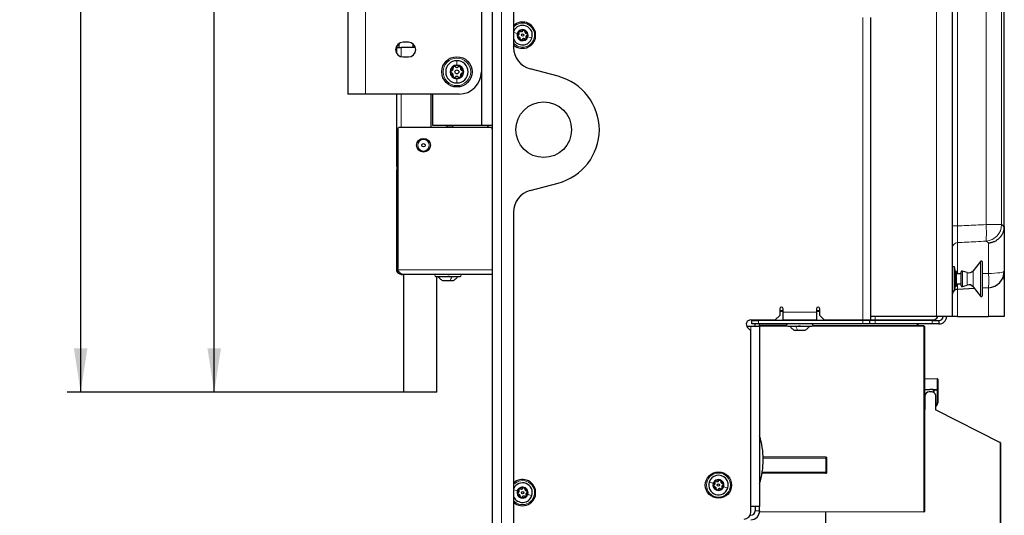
# Paper-space layout 'Blatt3' of a CAD drawing. Header units: millimetres. Extents: x 5 to 418, y 2 to 292.
# Tile 82 of 95: x 181 to 255, y 112 to 150. Entities that reach past the tile are written whole.
import ezdxf

# ---------------------------------------------------------------- set-up
doc = ezdxf.new("R2010")
doc.units = ezdxf.units.MM
doc.layers.add('SLD-0', color=7, linetype='Continuous')
doc.styles.add('SLDTEXTSTYLE0', font='TXT', dxfattribs={"width": 0.605})
doc.dimstyles.new('SLDDIMSTYLE0', dxfattribs={"dimtxt": 3.5, "dimasz": 3.302, "dimexe": 0, "dimexo": 0.0625, "dimgap": 0.875, "dimtad": 1, "dimlfac": 6, "dimrnd": 1e-09, "dimzin": 12, "dimdsep": 46, "dimtxsty": 'SLDTEXTSTYLE0', "dimsah": 1, "dimcen": 0.09, "dimadec": 0, "dimazin": 3, "dimtfac": 1, "dimtofl": 0, "dimtmove": 0, "dimatfit": 3, "dimfxl": 1, "dimfrac": 2, "dimtolj": 1, "dimtzin": 12, "dimarcsym": 0})

# ---------------------------------------------------------------- blocks, each defined once
blk = doc.blocks.new('_D_18')
at = {"layer": 'SLD-0', "color": 7}
for p, q in [((204.154, 241.341), (194.654, 241.341)), ((195.654, 121.675), (195.654, 241.341)), ((211.988, 241.341), (207.154, 241.341)), ((210.071, 121.675), (194.654, 121.675))]:
    blk.add_line(p, q, dxfattribs=at)
for points in [[(195.654, 241.341), (195.146, 238.039), (196.162, 238.039)], [(195.654, 121.675), (196.162, 124.977), (195.146, 124.977)]]:
    blk.add_solid(points, dxfattribs=at)
at = {"layer": 'SLD-0', "color": 7, "insert": (191.143, 177.498), "char_height": 3.5, "attachment_point": 1, "rotation": 90, "style": 'SLDTEXTSTYLE0'}
blk.add_mtext('718', dxfattribs=at)
blk = doc.blocks.new('_D_22')
at = {"layer": 'SLD-0', "color": 7}
for p, q in [((204.154, 251.341), (184.654, 251.341)), ((185.654, 251.341), (185.654, 121.675)), ((216.488, 251.341), (207.154, 251.341)), ((210.071, 121.675), (184.654, 121.675))]:
    blk.add_line(p, q, dxfattribs=at)
for points in [[(185.654, 251.341), (185.146, 248.039), (186.162, 248.039)], [(185.654, 121.675), (186.162, 124.977), (185.146, 124.977)]]:
    blk.add_solid(points, dxfattribs=at)
at = {"layer": 'SLD-0', "color": 7, "insert": (181.143, 182.498), "char_height": 3.5, "attachment_point": 1, "rotation": 90, "style": 'SLDTEXTSTYLE0'}
blk.add_mtext('778', dxfattribs=at)

psp = doc.layouts.new('Blatt3')

# ---------------------------------------------------------------- linework, layer by layer
at = {"color": 7, "linetype": 'Continuous', "lineweight": 25}
for p, q in [((216.4876, 92.1746), (216.4876, 251.3413)), ((215.6543, 241.3413), (215.6543, 141.6746)), ((218.071, 217.6708), (218.071, 147.5117)), ((250.9043, 213.3354), (250.9043, 127.3413)), ((254.8043, 134.0833), (254.8043, 211.4279)), ((205.6543, 164.0079), (205.6543, 144.0079)), ((244.8043, 127.0913), (244.8043, 149.7579)), ((209.321, 147.6323), (209.321, 147.5079)), ((209.321, 147.5079), (209.6543, 147.5079)), ((209.321, 147.0502), (209.321, 147.5079)), ((209.4876, 147.7579), (209.4286, 147.7579)), ((209.4876, 147.8023), (209.4876, 147.7579)), ((209.4876, 147.5079), (209.4876, 147.7579)), ((210.7118, 147.5079), (209.6543, 147.5079)), ((210.1876, 147.8913), (209.7876, 147.8913)), ((210.521, 147.7788), (210.521, 147.5079)), ((209.7876, 146.7913), (210.1876, 146.7913)), ((221.3994, 145.341), (219.3063, 145.9018)), ((206.9876, 144.0079), (205.6543, 144.0079)), ((213.9876, 144.0079), (206.9876, 144.0079)), ((209.321, 138.5913), (209.321, 144.0079)), ((211.9043, 141.5079), (211.9043, 144.0079)), ((211.9876, 144.0079), (211.9876, 141.6746)), ((211.9876, 141.6746), (215.6543, 141.6746)), ((212.9876, 141.6413), (212.9876, 141.6746)), ((213.321, 141.6413), (212.9876, 141.6413)), ((213.056, 141.6396), (213.056, 141.6413)), ((213.0603, 141.6396), (213.0603, 141.6413)), ((213.0603, 141.6396), (213.1166, 141.6396)), ((213.1458, 141.6396), (213.1458, 141.6413)), ((213.3123, 141.6396), (213.3123, 141.6413)), ((213.5051, 141.6413), (213.321, 141.6413)), ((213.5173, 141.6746), (213.4566, 141.5079)), ((213.4876, 141.6396), (213.4876, 141.6413)), ((215.6543, 141.6746), (216.4876, 141.6746)), ((216.1171, 141.5079), (216.1777, 141.6746)), ((209.3876, 141.3413), (209.3876, 130.9413)), ((216.321, 141.5079), (209.5543, 141.5079)), ((209.3876, 138.5913), (209.321, 138.5913)), ((209.321, 138.5913), (209.321, 138.3413)), ((209.321, 138.3413), (209.3876, 138.3413)), ((209.321, 138.1746), (209.321, 138.3413)), ((209.321, 130.8413), (209.321, 138.1746)), ((219.3063, 136.7807), (221.3994, 137.3416)), ((218.071, 135.1708), (218.071, 93.0079)), ((254.8026, 134.0191), (254.8043, 134.0833)), ((254.8043, 134.0833), (254.8043, 130.7537)), ((253.0174, 131.4759), (252.4743, 130.7808)), ((253.1664, 128.9246), (253.1664, 131.4246)), ((209.3654, 130.675), (209.5099, 130.7581)), ((209.4002, 130.8413), (209.4082, 130.803)), ((209.6543, 130.5079), (209.7376, 130.5079)), ((216.4876, 130.5079), (209.7376, 130.5079)), ((209.821, 130.5079), (209.821, 121.6746)), ((251.071, 131.0663), (250.9043, 131.0663)), ((251.1543, 130.7163), (251.071, 131.0663)), ((251.071, 129.2829), (251.071, 131.0663)), ((251.2376, 130.7163), (251.1543, 130.7163)), ((251.1543, 129.6329), (251.1543, 130.7163)), ((251.2376, 129.6329), (251.2376, 130.7163)), ((251.571, 130.5496), (251.2376, 130.5496)), ((251.571, 129.6746), (251.571, 130.6746)), ((252.0138, 130.6422), (251.6807, 130.7536)), ((254.8043, 130.7537), (254.8043, 130.1746)), ((212.2543, 130.3413), (214.0543, 130.3413)), ((212.321, 121.6746), (212.321, 130.3413)), ((212.7418, 130.0496), (213.3123, 130.0496)), ((213.3123, 130.0496), (213.5668, 130.0496)), ((251.2376, 129.7996), (251.571, 129.7996)), ((254.8043, 130.1746), (254.8043, 127.3413)), ((250.9043, 129.2829), (251.071, 129.2829)), ((251.071, 129.2829), (251.1543, 129.6329)), ((251.1543, 129.6329), (251.2376, 129.6329)), ((252.5666, 129.4502), (251.2992, 129.3838)), ((251.6807, 129.5956), (252.0138, 129.707)), ((252.4743, 129.5684), (253.0174, 128.8733)), ((253.6197, 129.5054), (253.1664, 129.4817)), ((237.9876, 127.9246), (237.9876, 127.4246)), ((238.2376, 127.757), (237.9876, 127.7566)), ((238.2376, 127.6746), (238.2376, 127.9246)), ((238.2376, 127.0913), (238.2376, 127.6746)), ((240.7376, 127.9246), (240.7376, 127.6746)), ((240.9876, 127.7618), (240.7376, 127.7614)), ((240.7376, 127.6746), (240.7376, 127.0913)), ((240.9876, 127.4246), (240.9876, 127.9246)), ((235.821, 127.0913), (237.6543, 127.0913)), ((235.9043, 126.7913), (235.9043, 127.0413)), ((235.9043, 127.0413), (236.4043, 127.0413)), ((236.4043, 126.7913), (235.9043, 126.7913)), ((236.1543, 127.0413), (236.1543, 127.0913)), ((236.1543, 126.6246), (236.1543, 126.7913)), ((244.221, 127.0413), (236.4043, 127.0413)), ((244.221, 126.7913), (236.4043, 126.7913)), ((236.4876, 127.0413), (236.4876, 127.0913)), ((236.4876, 126.6953), (236.4876, 126.7913)), ((237.6543, 127.0913), (237.9876, 127.4246)), ((238.2376, 127.0913), (240.7376, 127.0913)), ((239.071, 127.0913), (239.071, 127.0413)), ((239.9043, 127.0413), (239.9043, 127.0913)), ((240.9876, 127.4246), (241.321, 127.0913)), ((241.321, 127.0913), (244.221, 127.0913)), ((244.221, 127.0913), (244.8043, 127.0913)), ((244.721, 127.0413), (244.221, 127.0413)), ((244.721, 126.7913), (244.221, 126.7913)), ((244.721, 127.0413), (244.721, 126.7913)), ((245.1377, 127.0413), (244.721, 127.0413)), ((245.1377, 126.7913), (244.721, 126.7913)), ((249.7197, 127.3413), (244.8043, 127.3413)), ((244.8043, 127.0913), (245.1377, 127.0913)), ((245.1377, 127.0913), (249.4043, 127.0913)), ((249.4043, 127.0413), (245.1377, 127.0413)), ((249.4043, 126.7913), (245.1377, 126.7913)), ((248.321, 127.0913), (248.321, 127.0413)), ((248.321, 126.7913), (248.321, 126.6746)), ((249.4043, 127.0413), (249.9043, 127.0413)), ((249.9043, 126.7913), (249.4043, 126.7913)), ((250.9043, 127.3413), (249.7197, 127.3413)), ((249.9043, 127.0413), (249.9043, 126.7913)), ((251.2992, 127.3413), (250.9043, 127.3413)), ((251.2992, 127.3413), (253.6197, 127.3413)), ((254.8043, 127.3413), (253.6197, 127.3413)), ((235.5155, 126.6246), (235.821, 126.6246)), ((235.5853, 126.5222), (235.821, 126.2865)), ((235.821, 126.6246), (236.4876, 126.6246)), ((235.821, 112.6746), (235.821, 126.2865)), ((236.4876, 126.6619), (236.4876, 126.6953)), ((236.4876, 126.6619), (238.5206, 126.6584)), ((236.4876, 126.6286), (236.4876, 126.6619)), ((236.4876, 126.6286), (236.4876, 126.6246)), ((236.4876, 126.6246), (236.4876, 113.1246)), ((238.5876, 126.6246), (240.3876, 126.6246)), ((239.0751, 126.3329), (239.3296, 126.3329)), ((239.3296, 126.3329), (239.9001, 126.3329)), ((240.452, 126.655), (248.7877, 126.6405)), ((248.7894, 126.643), (248.3217, 126.6675)), ((248.821, 126.6071), (248.821, 126.6097)), ((248.821, 126.6071), (248.821, 112.7412)), ((248.8537, 122.708), (249.7882, 122.6917)), ((249.821, 122.6584), (249.821, 121.8373)), ((212.321, 121.6746), (209.821, 121.6746)), ((248.8537, 121.8927), (248.821, 121.8936)), ((248.8537, 121.8927), (249.241, 121.8826)), ((249.3158, 121.6977), (249.1876, 121.7)), ((249.241, 121.8826), (249.241, 121.8801)), ((249.4885, 121.8758), (249.241, 121.8801)), ((249.4885, 121.8758), (249.521, 121.8752)), ((249.521, 121.8752), (249.7882, 121.8706)), ((249.521, 121.8419), (249.521, 121.8752)), ((249.521, 121.8419), (249.521, 121.6553)), ((249.821, 121.8373), (249.821, 120.8869)), ((248.821, 121.0236), (248.8537, 121.0244)), ((248.8543, 121.0245), (248.8537, 121.0244)), ((248.8543, 121.3666), (248.8543, 120.3936)), ((249.6876, 120.3295), (249.6876, 121.3666)), ((248.821, 120.3602), (248.8215, 120.3602)), ((248.8543, 120.5425), (248.8537, 120.5425)), ((249.6876, 120.3666), (254.5028, 117.9132)), ((254.521, 117.8835), (254.521, 95.9716)), ((236.7529, 116.7555), (241.4543, 116.7507)), ((241.4876, 115.6873), (241.4876, 116.7286)), ((241.4543, 115.6652), (236.6783, 115.6603)), ((236.4876, 113.1246), (235.821, 113.1246)), ((236.1543, 113.1246), (236.1543, 112.7913)), ((236.4876, 112.7913), (236.4876, 113.1246)), ((236.4876, 112.7913), (236.4876, 112.7198)), ((236.4876, 112.6864), (236.4876, 112.7198)), ((248.7877, 112.7079), (236.4876, 112.6864)), ((241.4376, 96.2327), (241.4376, 112.6951))]:
    psp.add_line(p, q, dxfattribs=at)
at = {"color": 7, "linetype": 'Continuous', "lineweight": 18}
for p, q in [((217.1543, 92.1746), (217.1543, 251.3413)), ((249.7197, 127.3413), (249.7197, 213.3354)), ((251.2992, 211.5505), (251.2992, 134.1301)), ((253.4373, 134.2373), (253.4373, 211.4384)), ((254.6017, 211.4384), (254.6017, 134.2373)), ((206.9876, 164.0079), (206.9876, 144.0079)), ((244.221, 127.0913), (244.221, 149.7579)), ((209.6543, 146.8077), (209.6543, 147.5079)), ((209.6543, 141.5079), (209.6543, 144.0079)), ((213.321, 141.6413), (213.321, 141.6746)), ((209.3876, 138.1746), (209.321, 138.1746)), ((253.4373, 134.2373), (254.6017, 134.2373)), ((251.2992, 134.1301), (250.9043, 134.1301)), ((251.2992, 132.8825), (251.2992, 130.5496)), ((253.6197, 132.8642), (253.4373, 132.9911)), ((253.6197, 130.5765), (253.6197, 132.8642)), ((253.0174, 128.8733), (253.0174, 131.4759)), ((209.321, 130.8413), (209.4002, 130.8413)), ((216.4876, 130.8413), (209.4002, 130.8413)), ((209.5765, 130.5172), (209.5944, 130.5917)), ((251.6807, 129.5956), (251.6807, 130.7536)), ((252.0138, 129.707), (252.0138, 130.6422)), ((252.4743, 129.5684), (252.4743, 130.7808)), ((253.1664, 130.559), (253.6197, 130.5765)), ((254.6621, 130.1746), (254.8043, 130.1746)), ((251.2992, 129.3838), (251.2992, 127.3413)), ((253.6197, 127.3413), (253.6197, 129.5054)), ((237.9876, 127.7899), (238.2376, 127.7903)), ((238.2376, 127.7237), (237.9876, 127.7232)), ((238.2376, 127.6746), (240.7376, 127.6746)), ((240.7376, 127.7947), (240.9876, 127.7951)), ((240.9876, 127.7285), (240.7376, 127.728)), ((236.4043, 127.0413), (236.4043, 126.7913)), ((244.221, 127.0413), (244.221, 126.7913)), ((245.1377, 127.0913), (245.1377, 127.3413)), ((245.1377, 127.0413), (245.1377, 126.7913)), ((248.2877, 127.0413), (248.2877, 127.0913)), ((248.2877, 126.6747), (248.2877, 126.7913)), ((249.4043, 126.7913), (249.4043, 127.0413)), ((235.821, 126.2865), (235.821, 126.6246)), ((236.4876, 126.6953), (238.5059, 126.6917)), ((238.5802, 126.6249), (236.4876, 126.6286)), ((248.7877, 126.6071), (240.2188, 126.6221)), ((240.4686, 126.6883), (248.2877, 126.6747)), ((248.2877, 126.6747), (248.321, 126.6746)), ((248.7877, 112.7412), (248.7877, 126.6071)), ((248.7877, 126.6071), (248.821, 126.6071)), ((248.821, 122.6747), (248.8537, 122.6747)), ((248.8537, 122.6747), (248.8537, 121.8927)), ((249.7882, 122.6584), (248.8537, 122.6747)), ((249.7882, 121.8706), (249.7882, 122.6584)), ((249.821, 122.6584), (249.7882, 122.6584)), ((249.4885, 121.6718), (249.4885, 121.8758)), ((249.7882, 121.8373), (249.521, 121.8419)), ((249.7882, 120.8869), (249.7882, 121.8373)), ((249.821, 121.8373), (249.7882, 121.8373)), ((248.821, 121.0569), (248.8543, 121.0578)), ((248.8537, 121.0244), (248.8537, 120.5758)), ((248.8537, 120.5758), (248.821, 120.5758)), ((248.8537, 120.5758), (248.8543, 120.5758)), ((254.4882, 117.8835), (249.6876, 120.3295)), ((249.821, 120.8869), (249.7882, 120.8869)), ((254.4882, 95.9722), (254.4882, 117.8835)), ((254.4882, 117.8835), (254.521, 117.8835)), ((236.7506, 116.8388), (241.4542, 116.8341)), ((241.4544, 116.7403), (236.7529, 116.7545)), ((241.4544, 116.7403), (241.4786, 116.7403)), ((241.4544, 115.6756), (241.4544, 116.7403)), ((241.4876, 116.7286), (241.521, 116.7286)), ((241.521, 116.7286), (241.521, 115.6873)), ((241.4542, 115.5818), (236.6644, 115.577)), ((236.6784, 115.6612), (241.4544, 115.6756)), ((241.4544, 115.6756), (241.4786, 115.6756)), ((241.4876, 115.6873), (241.521, 115.6873)), ((236.1543, 112.7913), (236.4876, 112.7913)), ((236.4876, 112.7198), (248.7877, 112.7412)), ((248.7877, 112.7412), (248.821, 112.7412))]:
    psp.add_line(p, q, dxfattribs=at)
at = {"color": 7, "linetype": 'Continuous', "lineweight": 25, "flags": 128}
for points in [[(209.3875, 130.6415), (209.3771, 130.6561), (209.3495, 130.7063)], [(209.6543, 130.5079), (209.5893, 130.5143), (209.5507, 130.5245)]]:
    psp.add_lwpolyline(points, dxfattribs=at)
at = {"color": 7, "linetype": 'Continuous', "lineweight": 18, "flags": 128}
psp.add_lwpolyline([(253.6197, 130.5765), (253.8541, 130.5814), (254.0776, 130.5926), (254.2824, 130.6095), (254.461, 130.6316), (254.6071, 130.658), (254.7153, 130.6879), (254.7819, 130.7202), (254.8043, 130.7537)], dxfattribs=at)
at = {"color": 7, "linetype": 'Continuous', "lineweight": 25}
for centre, radius in [((218.7376, 148.4246), 0.0863), ((213.821, 145.6746), 1.1333), ((213.821, 145.6746), 0.1491), ((220.321, 141.3413), 2.0833), ((211.321, 140.1746), 0.5167), ((211.321, 140.1746), 0.125), ((233.4043, 114.7246), 0.9833), ((233.4043, 114.7246), 0.0863), ((218.7376, 114.1579), 0.0863)]:
    psp.add_circle(centre, radius, dxfattribs=at)
at = {"color": 7, "linetype": 'Continuous', "lineweight": 18}
for centre, radius in [((213.821, 145.6746), 1.0333), ((211.321, 140.1746), 0.4333), ((233.4043, 114.7246), 0.9)]:
    psp.add_circle(centre, radius, dxfattribs=at)
at = {"color": 7, "linetype": 'Continuous', "lineweight": 25}
for centre, radius, start, end in [((218.7376, 148.4246), 0.9833, 72.098601, 132.684911), ((218.7376, 148.4246), 0.9833, 227.315089, 72.098601), ((218.7376, 148.4246), 0.7333, 342.098601, 155.380023), ((218.7376, 148.4246), 0.7333, 204.619977, 342.098601), ((218.7376, 148.4246), 0.4125, 162.098601, 342.098601), ((218.7376, 148.4246), 0.4125, 342.098601, 162.098601), ((218.7376, 148.4246), 0.375, 132.098601, 192.098601), ((218.7376, 148.4246), 0.375, 192.098601, 252.098601), ((218.7376, 148.4246), 0.375, 72.098601, 132.098601), ((218.7376, 148.4246), 0.375, 12.098601, 72.098601), ((218.7376, 148.4246), 0.375, 312.098601, 12.098601), ((209.7876, 147.3413), 0.55, 90, 270), ((210.1876, 147.3413), 0.55, 270, 90), ((219.7376, 147.5117), 1.6667, 180, 255), ((218.7376, 148.4246), 0.375, 252.098601, 312.098601), ((213.821, 145.6746), 0.8333, 90, 270), ((213.821, 145.6746), 0.5133, 90, 270), ((213.821, 145.6746), 0.4667, 120, 180), ((213.821, 145.6746), 0.4667, 60, 120), ((213.821, 145.6746), 0.8333, 270, 90), ((213.821, 145.6746), 0.5133, 270, 90), ((213.821, 145.6746), 0.4667, 0, 60), ((213.821, 145.6746), 0.4667, 180, 240), ((213.821, 145.6746), 0.4667, 240, 300), ((213.9876, 145.6746), 1.6667, 270, 0), ((213.821, 145.6746), 0.4667, 300, 0), ((220.321, 141.3163), 4.1667, 0.343441, 75), ((209.5543, 141.3413), 0.1667, 90, 180), ((216.321, 141.3413), 0.1667, 0, 90), ((220.321, 141.3663), 4.1667, 285, 359.656559), ((219.7376, 135.1708), 1.6667, 105, 180), ((253.083, 131.4246), 0.0833, 0, 142), ((212.2543, 130.4246), 0.0833, 90, 270), ((214.0543, 130.4246), 0.0833, 270, 90), ((251.6543, 130.6746), 0.0833, 71.5, 180), ((252.146, 131.0373), 0.4167, 251.5, 322), ((253.5543, 130.7537), 1.25, 273, 0), ((251.321, 128.9677), 0.4167, 130.838415, 180), ((251.321, 128.9677), 0.4167, 93, 125.976389), ((251.6543, 129.6746), 0.0833, 180, 288.5), ((252.146, 129.3119), 0.4167, 38, 108.5), ((253.083, 128.9246), 0.0833, 218, 0), ((238.1126, 127.9246), 0.125, 0, 180), ((240.8626, 127.9246), 0.125, 0, 180), ((235.821, 126.7579), 0.3333, 90, 225), ((238.5876, 126.7079), 0.0833, 90, 270), ((240.3876, 126.7079), 0.0833, 270, 90), ((249.4043, 127.5913), 0.5, 270, 330), ((249.9043, 127.3746), 0.5833, 270, 356.724171), ((249.9043, 127.3746), 0.3333, 270, 354.26083), ((248.3543, 126.6992), 0.0333, 180, 267), ((248.3543, 126.6746), 0.0333, 180, 269.9), ((248.7876, 126.6071), 0.0333, 0, 89.9), ((248.7876, 126.6097), 0.0333, 0, 87), ((248.8543, 122.7413), 0.0333, 180, 269), ((249.7876, 122.6584), 0.0333, 0, 89), ((249.1876, 121.3666), 0.3333, 90, 180), ((249.1876, 121.3666), 0.3333, 88, 90), ((249.3543, 121.3666), 0.3333, 0, 96.640635), ((249.7876, 121.8373), 0.0333, 0, 89), ((248.821, 120.3936), 0.0333, 271, 0), ((248.8543, 120.5092), 0.0333, 91.037953, 104.422821), ((249.4882, 120.8869), 0.3, 311.661424, 0), ((249.4876, 120.8869), 0.3333, 306.869898, 0), ((230.6021, 116.6246), 6.1522, 0, 16.931195), ((254.4876, 117.8835), 0.0333, 0, 63), ((230.6021, 116.6246), 6.1522, 343.068805, 0), ((241.4543, 116.7174), 0.0333, 0, 89.923081), ((218.7376, 114.1579), 0.9833, 72.098601, 132.684911), ((218.7376, 114.1579), 0.9833, 227.315089, 72.098601), ((233.4043, 114.7246), 0.7333, 342.098601, 162.098601), ((233.4043, 114.7246), 0.4125, 342.098601, 162.098601), ((233.4043, 114.7246), 0.375, 132.098601, 192.098601), ((233.4043, 114.7246), 0.375, 72.098601, 132.098601), ((233.4043, 114.7246), 0.375, 12.098601, 72.098601), ((241.4543, 115.6985), 0.0333, 270.041471, 0), ((218.7376, 114.1579), 0.7333, 342.098601, 155.380023), ((218.7376, 114.1579), 0.4125, 162.098601, 342.098601), ((218.7376, 114.1579), 0.4125, 342.098601, 162.098601), ((218.7376, 114.1579), 0.375, 132.098601, 192.098601), ((218.7376, 114.1579), 0.375, 72.098601, 132.098601), ((218.7376, 114.1579), 0.375, 12.098601, 72.098601), ((233.4043, 114.7246), 0.7333, 162.098601, 342.098601), ((233.4043, 114.7246), 0.4125, 162.098601, 342.098601), ((233.4043, 114.7246), 0.375, 192.098601, 252.098601), ((233.4043, 114.7246), 0.375, 252.098601, 312.098601), ((233.4043, 114.7246), 0.375, 312.098601, 12.098601), ((218.7376, 114.1579), 0.7333, 204.619977, 342.098601), ((218.7376, 114.1579), 0.375, 192.098601, 252.098601), ((218.7376, 114.1579), 0.375, 252.098601, 312.098601), ((218.7376, 114.1579), 0.375, 312.098601, 12.098601), ((235.821, 112.7913), 0.3333, 270, 360), ((235.821, 112.7913), 0.6667, 270, 0), ((235.321, 112.6746), 0.5, 270, 0), ((248.7876, 112.7412), 0.0333, 270.1, 0)]:
    psp.add_arc(centre, radius, start, end, dxfattribs=at)
at = {"color": 7, "linetype": 'Continuous', "lineweight": 18}
for centre, radius, start, end in [((218.7376, 148.4246), 0.9, 342.098601, 137.794554), ((218.7376, 148.4246), 0.9, 222.205446, 342.098601), ((246.6285, 133.6142), 6.8372, 354.77123, 5.22877), ((253.3483, 134.2414), 1.2534, 274.070389, 359.812576), ((251.3209, 132.4665), 0.4166, 92.984951, 179.98688), ((248.0194, 130.041), 5.6259, 354.537696, 5.462304), ((253.0624, 126.658), 4.7747, 179.800002, 180.199998), ((244.013, 126.6238), 4.7747, 359.800002, 0.199998), ((249.3106, 122.675), 0.4779, 358.001617, 1.998383), ((249.3106, 121.8539), 0.4779, 358.001617, 1.998383), ((254.0192, 118.1317), 0.5306, 332.112167, 335.68384), ((218.7376, 114.1579), 0.9, 342.098601, 137.794554), ((218.7376, 114.1579), 0.9, 222.205446, 342.098601), ((244.013, 112.7246), 4.7747, 359.800002, 0.199998)]:
    psp.add_arc(centre, radius, start, end, dxfattribs=at)
for centre, major_axis, ratio, start_param, end_param in [((248.8543, 122.6747), (-0.0006, 0.0333), 0.0174285, 6.2825767, 7.8530684), ((248.8543, 120.5758), (0.0006, 0.0333), 0.0174285, 1.5717095, 3.1422013), ((241.4543, 116.8341), (0, 0.0833), 0.0006981, 1.5707936, 3.1415912), ((241.4543, 115.5818), (0, 0.0833), 0.0006981, 0.0000014, 1.5707991), ((241.4543, 115.6756), (-0.0001, 0.0833), 0.0006981, 3.1415939, 4.712385)]:
    psp.add_ellipse(centre, major_axis=major_axis, ratio=ratio, start_param=start_param, end_param=end_param, dxfattribs=at)
for points, knots in [([(218.071, 148.64), (218.1044, 148.6292), (218.1811, 148.6044), (218.2859, 148.5705), (218.3451, 148.5514)], [0, 0, 0, 0, 0.43570013, 1, 1, 1, 1]), ([(251.2992, 134.1301), (251.753, 134.1531), (252.4657, 134.1891), (253.1784, 134.2245), (253.4373, 134.2373)], [0, 0, 0, 0, 0.6368275, 1, 1, 1, 1]), ([(254.6017, 134.2373), (254.6364, 134.2213), (254.7063, 134.1891), (254.7703, 134.0761), (254.8026, 134.0191)], [0, 0, 0, 0, 0.49517188, 1, 1, 1, 1]), ([(251.2992, 134.1301), (251.2979, 134.051), (251.2944, 133.8321), (251.291, 133.4895), (251.2902, 133.1616), (251.2928, 132.9526), (251.2965, 132.8894), (251.2989, 132.8833), (251.2992, 132.8825)], [0, 0, 0, 0, 0.123933, 0.3426326, 0.5613803, 0.7804679, 0.9721889, 1, 1, 1, 1]), ([(253.4373, 132.9911), (253.1784, 132.9781), (252.4657, 132.9421), (251.753, 132.9057), (251.2992, 132.8825)], [0, 0, 0, 0, 0.3631783, 1, 1, 1, 1]), ([(251.2924, 129.7996), (251.2921, 129.7501), (251.2914, 129.5917), (251.2935, 129.4278), (251.2973, 129.3985), (251.2992, 129.3838)], [0, 0, 0, 0, 0.185264, 0.592553, 1, 1, 1, 1]), ([(241.4542, 116.8341), (241.4544, 116.8339), (241.4582, 116.8306), (241.4719, 116.8187), (241.4945, 116.7971), (241.5165, 116.7648), (241.5196, 116.74), (241.521, 116.7286)], [0, 0, 0, 0, 0.0051807, 0.1169611, 0.4233704, 0.73591, 1, 1, 1, 1]), ([(241.4876, 116.7286), (241.4868, 116.7358), (241.4847, 116.7538), (241.4728, 116.7816), (241.4627, 116.8098), (241.4562, 116.8284), (241.4543, 116.8338), (241.4542, 116.8341)], [0, 0, 0, 0, 0.1989384, 0.4938305, 0.8518012, 0.9934337, 1, 1, 1, 1]), ([(241.521, 115.6873), (241.5196, 115.6759), (241.5165, 115.6511), (241.4945, 115.6188), (241.4719, 115.5971), (241.4582, 115.5853), (241.4544, 115.582), (241.4542, 115.5818)], [0, 0, 0, 0, 0.26409, 0.5766296, 0.8830389, 0.9948193, 1, 1, 1, 1]), ([(241.4876, 115.6873), (241.4874, 115.6837), (241.487, 115.6763), (241.484, 115.6642), (241.4795, 115.6508), (241.4735, 115.635), (241.4668, 115.6176), (241.4613, 115.6021), (241.4572, 115.5904), (241.4553, 115.5849), (241.4543, 115.5821), (241.4542, 115.5818)], [0, 0, 0, 0, 0.0985561, 0.1991293, 0.3462424, 0.4937256, 0.6716504, 0.8519184, 0.9225487, 0.9934418, 1, 1, 1, 1]), ([(218.071, 114.3733), (218.1044, 114.3625), (218.1811, 114.3377), (218.2859, 114.3039), (218.3451, 114.2847)], [0, 0, 0, 0, 0.4357001, 1, 1, 1, 1])]:
    psp.add_open_spline(points, degree=3, knots=knots, dxfattribs=at)
at = {"color": 7, "linetype": 'Continuous', "lineweight": 25}
for points, knots in [([(218.4121, 148.4295), (218.4053, 148.4254), (218.3917, 148.4174), (218.3768, 148.3972), (218.3681, 148.3724), (218.37, 148.3548), (218.371, 148.346)], [0, 0, 0, 0, 0.2498071, 0.5000551, 0.7503094, 1, 1, 1, 1]), ([(218.371, 148.346), (218.3737, 148.3376), (218.3791, 148.3208), (218.3972, 148.3018), (218.4191, 148.2894), (218.4348, 148.2876), (218.4427, 148.2867)], [0, 0, 0, 0, 0.2498571, 0.4994664, 0.7490114, 1, 1, 1, 1]), ([(218.4121, 148.4295), (218.4266, 148.4383), (218.4485, 148.4516), (218.4698, 148.4814), (218.4816, 148.5071), (218.4871, 148.5348), (218.4874, 148.5717), (218.4774, 148.5954), (218.4708, 148.6111)], [0, 0, 0, 0, 0.2491679, 0.3743031, 0.4989033, 0.6239875, 0.7497462, 1, 1, 1, 1]), ([(218.5707, 148.1451), (218.5703, 148.1621), (218.5697, 148.1877), (218.5545, 148.2211), (218.5382, 148.2441), (218.5169, 148.2628), (218.4851, 148.2814), (218.4596, 148.2846), (218.4427, 148.2867)], [0, 0, 0, 0, 0.24920104, 0.37433782, 0.49893155, 0.62400843, 0.74976002, 1, 1, 1, 1]), ([(218.4862, 148.7029), (218.4803, 148.6963), (218.4685, 148.6832), (218.461, 148.658), (218.4612, 148.6329), (218.4676, 148.6184), (218.4708, 148.6111)], [0, 0, 0, 0, 0.250033, 0.4996315, 0.7492277, 1, 1, 1, 1]), ([(218.5791, 148.709), (218.5722, 148.7129), (218.5584, 148.7206), (218.5334, 148.7234), (218.5076, 148.7185), (218.4934, 148.7081), (218.4862, 148.7029)], [0, 0, 0, 0, 0.24981472, 0.49990781, 0.75012012, 1, 1, 1, 1]), ([(218.5791, 148.709), (218.594, 148.7008), (218.6164, 148.6885), (218.6529, 148.685), (218.681, 148.6876), (218.7078, 148.6967), (218.7399, 148.7149), (218.7554, 148.7354), (218.7657, 148.749)], [0, 0, 0, 0, 0.24919948, 0.37433619, 0.49893021, 0.62400742, 0.74975934, 1, 1, 1, 1]), ([(218.8529, 148.7815), (218.8443, 148.7833), (218.827, 148.787), (218.8014, 148.7809), (218.7798, 148.7681), (218.7704, 148.7554), (218.7657, 148.749)], [0, 0, 0, 0, 0.2499907, 0.4996106, 0.7491271, 1, 1, 1, 1]), ([(218.9046, 148.7041), (218.9045, 148.712), (218.9044, 148.7278), (218.8943, 148.7508), (218.8772, 148.7707), (218.861, 148.7779), (218.8529, 148.7815)], [0, 0, 0, 0, 0.2498519, 0.4999015, 0.7501147, 1, 1, 1, 1]), ([(218.9046, 148.7041), (218.905, 148.6871), (218.9056, 148.6615), (218.9208, 148.6281), (218.9371, 148.6051), (218.9583, 148.5864), (218.9901, 148.5678), (219.0156, 148.5646), (219.0326, 148.5625)], [0, 0, 0, 0, 0.249201, 0.3743378, 0.4989316, 0.6240084, 0.74976, 1, 1, 1, 1]), ([(219.0632, 148.4198), (219.0486, 148.4109), (219.0268, 148.3976), (219.0055, 148.3678), (218.9937, 148.3421), (218.9881, 148.3144), (218.9879, 148.2775), (218.9979, 148.2539), (219.0045, 148.2381)], [0, 0, 0, 0, 0.2491679, 0.3743031, 0.4989033, 0.6239875, 0.7497462, 1, 1, 1, 1]), ([(218.989, 148.1464), (218.995, 148.1529), (219.0068, 148.1661), (219.0143, 148.1912), (219.014, 148.2164), (219.0077, 148.2308), (219.0045, 148.2381)], [0, 0, 0, 0, 0.25003302, 0.49963153, 0.74922769, 1, 1, 1, 1]), ([(219.1043, 148.5032), (219.1016, 148.5116), (219.0961, 148.5284), (219.0781, 148.5475), (219.0562, 148.5598), (219.0405, 148.5616), (219.0326, 148.5625)], [0, 0, 0, 0, 0.2498571, 0.4994664, 0.7490114, 1, 1, 1, 1]), ([(219.0632, 148.4198), (219.07, 148.4238), (219.0836, 148.4318), (219.0985, 148.452), (219.1072, 148.4768), (219.1053, 148.4944), (219.1043, 148.5032)], [0, 0, 0, 0, 0.24980712, 0.50005507, 0.75030939, 1, 1, 1, 1]), ([(218.5707, 148.1451), (218.5707, 148.1372), (218.5709, 148.1214), (218.5809, 148.0984), (218.5981, 148.0785), (218.6143, 148.0713), (218.6224, 148.0678)], [0, 0, 0, 0, 0.2498519, 0.4999015, 0.7501147, 1, 1, 1, 1]), ([(218.6224, 148.0678), (218.631, 148.0659), (218.6483, 148.0623), (218.6738, 148.0683), (218.6955, 148.0811), (218.7048, 148.0938), (218.7095, 148.1002)], [0, 0, 0, 0, 0.2499907, 0.4996106, 0.7491271, 1, 1, 1, 1]), ([(218.8962, 148.1402), (218.8813, 148.1484), (218.8588, 148.1607), (218.8223, 148.1643), (218.7942, 148.1616), (218.7674, 148.1526), (218.7354, 148.1344), (218.7199, 148.1139), (218.7095, 148.1002)], [0, 0, 0, 0, 0.2491995, 0.3743362, 0.4989302, 0.6240074, 0.7497593, 1, 1, 1, 1]), ([(218.8962, 148.1402), (218.9031, 148.1364), (218.9168, 148.1286), (218.9418, 148.1258), (218.9676, 148.1307), (218.9819, 148.1411), (218.989, 148.1464)], [0, 0, 0, 0, 0.2498147, 0.4999078, 0.7501201, 1, 1, 1, 1]), ([(213.4261, 145.7654), (213.4461, 145.7724), (213.4762, 145.7829), (213.5099, 145.8136), (213.5309, 145.8418), (213.5449, 145.8741), (213.5548, 145.9188), (213.5489, 145.9503), (213.5449, 145.9712)], [0, 0, 0, 0, 0.2492203, 0.374358, 0.498948, 0.6240206, 0.749768, 1, 1, 1, 1]), ([(213.5876, 146.0788), (213.5787, 146.0723), (213.5609, 146.0594), (213.5453, 146.0308), (213.539, 146.0001), (213.5429, 145.9808), (213.5449, 145.9712)], [0, 0, 0, 0, 0.249858, 0.4994668, 0.7490113, 1, 1, 1, 1]), ([(213.7022, 146.062), (213.6948, 146.0685), (213.6801, 146.0815), (213.6504, 146.0915), (213.6178, 146.0922), (213.5977, 146.0832), (213.5876, 146.0788)], [0, 0, 0, 0, 0.249806, 0.5000545, 0.7503094, 1, 1, 1, 1]), ([(213.7022, 146.062), (213.7182, 146.0481), (213.7423, 146.0274), (213.7858, 146.0135), (213.8207, 146.0094), (213.8557, 146.0134), (213.8994, 146.0272), (213.9236, 146.0481), (213.9398, 146.062)], [0, 0, 0, 0, 0.2491937, 0.3743301, 0.4989253, 0.6240038, 0.7497569, 1, 1, 1, 1]), ([(214.0543, 146.0788), (214.0443, 146.0832), (214.0242, 146.0922), (213.9915, 146.0915), (213.9619, 146.0816), (213.9471, 146.0685), (213.9398, 146.062)], [0, 0, 0, 0, 0.25003202, 0.49963172, 0.74922753, 1, 1, 1, 1]), ([(214.0971, 145.9712), (214.099, 145.9808), (214.103, 146), (214.0967, 146.0307), (214.081, 146.0594), (214.0632, 146.0723), (214.0543, 146.0788)], [0, 0, 0, 0, 0.249816, 0.4999076, 0.7501199, 1, 1, 1, 1]), ([(214.0971, 145.9712), (214.0931, 145.9504), (214.0871, 145.9191), (214.0969, 145.8745), (214.1108, 145.8422), (214.1317, 145.814), (214.1656, 145.783), (214.1957, 145.7724), (214.2158, 145.7654)], [0, 0, 0, 0, 0.2492191, 0.3743567, 0.4989469, 0.6240198, 0.7497675, 1, 1, 1, 1]), ([(213.4261, 145.7654), (213.4168, 145.7623), (213.3981, 145.7561), (213.3747, 145.7354), (213.3577, 145.7074), (213.3554, 145.6855), (213.3543, 145.6746)], [0, 0, 0, 0, 0.2498531, 0.4999013, 0.7501145, 1, 1, 1, 1]), ([(213.3543, 145.6746), (213.3554, 145.6637), (213.3577, 145.6418), (213.3747, 145.6139), (213.3981, 145.5931), (213.4167, 145.5869), (213.4261, 145.5838)], [0, 0, 0, 0, 0.2499898, 0.4996108, 0.7491272, 1, 1, 1, 1]), ([(213.5449, 145.378), (213.5488, 145.3989), (213.5548, 145.4301), (213.5451, 145.4747), (213.5312, 145.507), (213.5102, 145.5353), (213.4764, 145.5663), (213.4462, 145.5768), (213.4261, 145.5838)], [0, 0, 0, 0, 0.2492191, 0.3743567, 0.4989469, 0.6240198, 0.7497675, 1, 1, 1, 1]), ([(213.5449, 145.378), (213.5429, 145.3684), (213.539, 145.3492), (213.5452, 145.3185), (213.5609, 145.2898), (213.5787, 145.2769), (213.5876, 145.2705)], [0, 0, 0, 0, 0.249816, 0.4999076, 0.7501199, 1, 1, 1, 1]), ([(213.5876, 145.2705), (213.5977, 145.266), (213.6178, 145.257), (213.6504, 145.2578), (213.6801, 145.2676), (213.6948, 145.2807), (213.7022, 145.2872)], [0, 0, 0, 0, 0.250032, 0.4996317, 0.7492275, 1, 1, 1, 1]), ([(213.9398, 145.2872), (213.9237, 145.3011), (213.8996, 145.3219), (213.8561, 145.3357), (213.8212, 145.3398), (213.7863, 145.3358), (213.7425, 145.322), (213.7183, 145.3011), (213.7022, 145.2872)], [0, 0, 0, 0, 0.2491937, 0.3743301, 0.4989253, 0.6240038, 0.7497569, 1, 1, 1, 1]), ([(213.9398, 145.2872), (213.9471, 145.2807), (213.9618, 145.2677), (213.9915, 145.2578), (214.0242, 145.257), (214.0443, 145.266), (214.0543, 145.2705)], [0, 0, 0, 0, 0.249806, 0.5000545, 0.7503094, 1, 1, 1, 1]), ([(214.0543, 145.2705), (214.0632, 145.2769), (214.081, 145.2898), (214.0967, 145.3184), (214.103, 145.3491), (214.099, 145.3684), (214.0971, 145.378)], [0, 0, 0, 0, 0.249858, 0.4994668, 0.7490113, 1, 1, 1, 1]), ([(214.2158, 145.5838), (214.1958, 145.5768), (214.1658, 145.5663), (214.132, 145.5356), (214.111, 145.5074), (214.097, 145.4752), (214.0871, 145.4304), (214.0931, 145.399), (214.0971, 145.378)], [0, 0, 0, 0, 0.2492203, 0.374358, 0.498948, 0.6240206, 0.749768, 1, 1, 1, 1]), ([(214.2876, 145.6746), (214.2865, 145.6856), (214.2842, 145.7074), (214.2673, 145.7353), (214.2439, 145.7561), (214.2252, 145.7623), (214.2158, 145.7654)], [0, 0, 0, 0, 0.2499898, 0.4996108, 0.7491272, 1, 1, 1, 1]), ([(214.2158, 145.5838), (214.2252, 145.5869), (214.2438, 145.5931), (214.2672, 145.6139), (214.2842, 145.6418), (214.2865, 145.6637), (214.2876, 145.6746)], [0, 0, 0, 0, 0.2498531, 0.4999013, 0.7501145, 1, 1, 1, 1]), ([(253.6197, 132.8642), (253.6218, 132.8644), (253.648, 132.8664), (253.6983, 132.8718), (253.7805, 132.8852), (253.8719, 132.9065), (253.972, 132.9382), (254.0704, 132.9782), (254.1648, 133.0258), (254.254, 133.0802), (254.3382, 133.1411), (254.4178, 133.2093), (254.491, 133.2833), (254.5573, 133.3624), (254.6163, 133.4459), (254.6684, 133.5347), (254.7269, 133.657), (254.7689, 133.7858), (254.7945, 133.9176), (254.7999, 133.9852), (254.8026, 134.0191)], [0, 0, 0, 0, 0.0033364, 0.0430302, 0.0828571, 0.1393686, 0.1962675, 0.2543895, 0.3129351, 0.3692236, 0.4258987, 0.483795, 0.5421144, 0.598349, 0.6553837, 0.7128251, 0.7711025, 0.8838623, 0.9417183, 1, 1, 1, 1]), ([(209.3654, 130.675), (209.3524, 130.7014), (209.3269, 130.7533), (209.3229, 130.8123), (209.321, 130.8413)], [0, 0, 0, 0, 0.5095694, 1, 1, 1, 1]), ([(209.5765, 130.5172), (209.5332, 130.5326), (209.4466, 130.5635), (209.3925, 130.6378), (209.3654, 130.675)], [0, 0, 0, 0, 0.4999989, 1, 1, 1, 1]), ([(209.4002, 130.8413), (209.3962, 130.86), (209.3891, 130.893), (209.3881, 130.9267), (209.3876, 130.9413)], [0, 0, 0, 0, 0.5682156, 1, 1, 1, 1]), ([(209.4082, 130.803), (209.4336, 130.7696), (209.4845, 130.7029), (209.5607, 130.6172), (209.637, 130.5497), (209.6878, 130.528), (209.7132, 130.5172)], [0, 0, 0, 0, 0.2499997, 0.4999998, 0.7499999, 1, 1, 1, 1]), ([(209.6543, 130.5079), (209.6398, 130.5085), (209.6116, 130.5095), (209.5879, 130.5147), (209.5765, 130.5172)], [0, 0, 0, 0, 0.5159609, 1, 1, 1, 1]), ([(209.7132, 130.5172), (209.7202, 130.5147), (209.7347, 130.5095), (209.7366, 130.5085), (209.7376, 130.5079)], [0, 0, 0, 0, 0.4840391, 1, 1, 1, 1]), ([(212.421, 130.3413), (212.4661, 130.2835), (212.5563, 130.1679), (212.68, 130.089), (212.7418, 130.0496)], [0, 0, 0, 0, 0.5000001, 1, 1, 1, 1]), ([(213.2679, 130.3698), (213.2664, 130.3659), (213.2634, 130.3581), (213.2494, 130.3489), (213.229, 130.3428), (213.2035, 130.3405), (213.1767, 130.3427), (213.1527, 130.3488), (213.1336, 130.3581), (213.1267, 130.3659), (213.1232, 130.3698)], [0, 0, 0, 0, 0.1252207, 0.2494814, 0.3743239, 0.4990613, 0.6238954, 0.7493873, 0.8744403, 1, 1, 1, 1]), ([(213.5668, 130.0496), (213.6286, 130.089), (213.7523, 130.1679), (213.8425, 130.2835), (213.8876, 130.3413)], [0, 0, 0, 0, 0.4999999, 1, 1, 1, 1]), ([(238.7543, 126.6246), (238.7994, 126.5668), (238.8897, 126.4512), (239.0133, 126.3724), (239.0751, 126.3329)], [0, 0, 0, 0, 0.5000001, 1, 1, 1, 1]), ([(239.5187, 126.6531), (239.5152, 126.6492), (239.5084, 126.6414), (239.4894, 126.6322), (239.4656, 126.6261), (239.4388, 126.6239), (239.4133, 126.6261), (239.3927, 126.6322), (239.3785, 126.6414), (239.3755, 126.6492), (239.374, 126.6531)], [0, 0, 0, 0, 0.1251933, 0.2494385, 0.3742794, 0.4990244, 0.6238686, 0.7493688, 0.8744304, 1, 1, 1, 1]), ([(239.9001, 126.3329), (239.962, 126.3724), (240.0856, 126.4512), (240.1758, 126.5668), (240.221, 126.6246)], [0, 0, 0, 0, 0.4999999, 1, 1, 1, 1]), ([(248.846, 120.5415), (248.846, 120.5415), (248.8461, 120.5415), (248.8456, 120.5415), (248.8444, 120.5415), (248.8425, 120.5415), (248.8398, 120.5416), (248.8372, 120.5416), (248.8342, 120.5417), (248.8311, 120.5417), (248.828, 120.5418), (248.8253, 120.5418), (248.8234, 120.5419), (248.8222, 120.5419), (248.8215, 120.5419), (248.8211, 120.5419), (248.821, 120.5419), (248.821, 120.5419)], [0, 0, 0, 0, 0.0212381, 0.0540843, 0.0878394, 0.1586871, 0.2301568, 0.3017683, 0.3733817, 0.4704152, 0.5677508, 0.6665627, 0.7662068, 0.8239067, 0.8818703, 0.9407533, 1, 1, 1, 1]), ([(233.1529, 115.0029), (233.147, 114.9963), (233.1352, 114.9832), (233.1277, 114.958), (233.1279, 114.9329), (233.1342, 114.9184), (233.1374, 114.9111)], [0, 0, 0, 0, 0.250033, 0.4996315, 0.7492277, 1, 1, 1, 1]), ([(233.2457, 115.009), (233.2389, 115.0129), (233.2251, 115.0206), (233.2001, 115.0234), (233.1743, 115.0185), (233.16, 115.0081), (233.1529, 115.0029)], [0, 0, 0, 0, 0.2498147, 0.4999078, 0.7501201, 1, 1, 1, 1]), ([(233.2457, 115.009), (233.2607, 115.0008), (233.2831, 114.9885), (233.3196, 114.985), (233.3477, 114.9876), (233.3745, 114.9967), (233.4066, 115.0149), (233.4221, 115.0354), (233.4324, 115.049)], [0, 0, 0, 0, 0.2491995, 0.3743362, 0.4989302, 0.6240074, 0.7497593, 1, 1, 1, 1]), ([(233.5196, 115.0815), (233.5109, 115.0833), (233.4936, 115.087), (233.4681, 115.0809), (233.4465, 115.0681), (233.4371, 115.0554), (233.4324, 115.049)], [0, 0, 0, 0, 0.24999065, 0.49961057, 0.74912711, 1, 1, 1, 1]), ([(233.5713, 115.0041), (233.5712, 115.012), (233.5711, 115.0278), (233.561, 115.0508), (233.5438, 115.0707), (233.5277, 115.0779), (233.5196, 115.0815)], [0, 0, 0, 0, 0.2498519, 0.4999015, 0.7501147, 1, 1, 1, 1]), ([(233.5713, 115.0041), (233.5717, 114.9871), (233.5723, 114.9615), (233.5874, 114.9281), (233.6038, 114.9051), (233.625, 114.8864), (233.6568, 114.8678), (233.6823, 114.8646), (233.6993, 114.8625)], [0, 0, 0, 0, 0.249201, 0.3743378, 0.4989316, 0.6240084, 0.74976, 1, 1, 1, 1]), ([(218.4121, 114.1628), (218.4266, 114.1716), (218.4485, 114.1849), (218.4698, 114.2148), (218.4816, 114.2404), (218.4871, 114.2682), (218.4874, 114.305), (218.4774, 114.3287), (218.4708, 114.3445)], [0, 0, 0, 0, 0.24916786, 0.37430311, 0.49890328, 0.62398745, 0.74974625, 1, 1, 1, 1]), ([(218.4862, 114.4362), (218.4803, 114.4296), (218.4685, 114.4165), (218.461, 114.3913), (218.4612, 114.3662), (218.4676, 114.3517), (218.4708, 114.3445)], [0, 0, 0, 0, 0.250033, 0.4996315, 0.7492277, 1, 1, 1, 1]), ([(218.5791, 114.4423), (218.5722, 114.4462), (218.5584, 114.454), (218.5334, 114.4568), (218.5076, 114.4519), (218.4934, 114.4414), (218.4862, 114.4362)], [0, 0, 0, 0, 0.2498147, 0.4999078, 0.7501201, 1, 1, 1, 1]), ([(218.5791, 114.4423), (218.594, 114.4341), (218.6164, 114.4219), (218.6529, 114.4183), (218.681, 114.421), (218.7078, 114.43), (218.7399, 114.4482), (218.7554, 114.4687), (218.7657, 114.4823)], [0, 0, 0, 0, 0.2491995, 0.3743362, 0.4989302, 0.6240074, 0.7497593, 1, 1, 1, 1]), ([(218.8529, 114.5148), (218.8443, 114.5166), (218.827, 114.5203), (218.8014, 114.5142), (218.7798, 114.5014), (218.7704, 114.4887), (218.7657, 114.4823)], [0, 0, 0, 0, 0.24999065, 0.49961057, 0.74912711, 1, 1, 1, 1]), ([(218.9046, 114.4375), (218.9045, 114.4453), (218.9044, 114.4611), (218.8943, 114.4842), (218.8772, 114.5041), (218.861, 114.5112), (218.8529, 114.5148)], [0, 0, 0, 0, 0.2498519, 0.4999015, 0.7501147, 1, 1, 1, 1]), ([(218.9046, 114.4375), (218.905, 114.4204), (218.9056, 114.3949), (218.9208, 114.3615), (218.9371, 114.3385), (218.9583, 114.3198), (218.9901, 114.3011), (219.0156, 114.2979), (219.0326, 114.2958)], [0, 0, 0, 0, 0.249201, 0.3743378, 0.4989316, 0.6240084, 0.74976, 1, 1, 1, 1]), ([(219.1043, 114.2365), (219.1016, 114.2449), (219.0961, 114.2617), (219.0781, 114.2808), (219.0562, 114.2932), (219.0405, 114.2949), (219.0326, 114.2958)], [0, 0, 0, 0, 0.2498571, 0.4994664, 0.7490114, 1, 1, 1, 1]), ([(233.0787, 114.7295), (233.0719, 114.7254), (233.0583, 114.7174), (233.0434, 114.6972), (233.0348, 114.6724), (233.0367, 114.6548), (233.0376, 114.646)], [0, 0, 0, 0, 0.24980712, 0.50005507, 0.75030939, 1, 1, 1, 1]), ([(233.0376, 114.646), (233.0404, 114.6376), (233.0458, 114.6208), (233.0639, 114.6018), (233.0857, 114.5894), (233.1015, 114.5876), (233.1093, 114.5867)], [0, 0, 0, 0, 0.2498571, 0.4994664, 0.7490114, 1, 1, 1, 1]), ([(233.0787, 114.7295), (233.0933, 114.7383), (233.1151, 114.7516), (233.1365, 114.7814), (233.1482, 114.8071), (233.1538, 114.8348), (233.1541, 114.8717), (233.1441, 114.8954), (233.1374, 114.9111)], [0, 0, 0, 0, 0.2491679, 0.3743031, 0.4989033, 0.6239875, 0.7497462, 1, 1, 1, 1]), ([(233.2373, 114.4451), (233.2369, 114.4621), (233.2363, 114.4877), (233.2212, 114.5211), (233.2048, 114.5441), (233.1836, 114.5628), (233.1518, 114.5814), (233.1263, 114.5846), (233.1093, 114.5867)], [0, 0, 0, 0, 0.249201, 0.3743378, 0.4989316, 0.6240084, 0.74976, 1, 1, 1, 1]), ([(233.2373, 114.4451), (233.2374, 114.4372), (233.2375, 114.4214), (233.2476, 114.3984), (233.2648, 114.3785), (233.2809, 114.3713), (233.289, 114.3678)], [0, 0, 0, 0, 0.2498519, 0.4999015, 0.7501147, 1, 1, 1, 1]), ([(233.289, 114.3678), (233.2977, 114.3659), (233.315, 114.3623), (233.3405, 114.3683), (233.3621, 114.3811), (233.3715, 114.3938), (233.3762, 114.4002)], [0, 0, 0, 0, 0.2499907, 0.4996106, 0.7491271, 1, 1, 1, 1]), ([(233.5629, 114.4402), (233.5479, 114.4484), (233.5255, 114.4607), (233.489, 114.4643), (233.4609, 114.4616), (233.4341, 114.4526), (233.402, 114.4344), (233.3865, 114.4139), (233.3762, 114.4002)], [0, 0, 0, 0, 0.2491995, 0.3743362, 0.4989302, 0.6240074, 0.7497593, 1, 1, 1, 1]), ([(233.5629, 114.4402), (233.5697, 114.4364), (233.5835, 114.4286), (233.6085, 114.4258), (233.6343, 114.4307), (233.6486, 114.4411), (233.6557, 114.4464)], [0, 0, 0, 0, 0.24981472, 0.49990781, 0.75012012, 1, 1, 1, 1]), ([(233.7299, 114.7198), (233.7153, 114.7109), (233.6935, 114.6976), (233.6721, 114.6678), (233.6604, 114.6421), (233.6548, 114.6144), (233.6545, 114.5775), (233.6645, 114.5539), (233.6712, 114.5381)], [0, 0, 0, 0, 0.2491679, 0.3743031, 0.4989033, 0.6239875, 0.7497462, 1, 1, 1, 1]), ([(233.6557, 114.4464), (233.6616, 114.4529), (233.6734, 114.4661), (233.6809, 114.4912), (233.6807, 114.5164), (233.6744, 114.5308), (233.6712, 114.5381)], [0, 0, 0, 0, 0.250033, 0.4996315, 0.7492277, 1, 1, 1, 1]), ([(233.771, 114.8032), (233.7682, 114.8116), (233.7628, 114.8284), (233.7447, 114.8475), (233.7229, 114.8598), (233.7071, 114.8616), (233.6993, 114.8625)], [0, 0, 0, 0, 0.2498571, 0.4994664, 0.7490114, 1, 1, 1, 1]), ([(233.7299, 114.7198), (233.7367, 114.7238), (233.7503, 114.7318), (233.7652, 114.752), (233.7738, 114.7768), (233.7719, 114.7944), (233.771, 114.8032)], [0, 0, 0, 0, 0.2498071, 0.5000551, 0.7503094, 1, 1, 1, 1]), ([(218.4121, 114.1628), (218.4053, 114.1588), (218.3917, 114.1508), (218.3768, 114.1305), (218.3681, 114.1057), (218.37, 114.0881), (218.371, 114.0793)], [0, 0, 0, 0, 0.2498071, 0.5000551, 0.7503094, 1, 1, 1, 1]), ([(218.371, 114.0793), (218.3737, 114.0709), (218.3791, 114.0541), (218.3972, 114.0351), (218.4191, 114.0227), (218.4348, 114.021), (218.4427, 114.0201)], [0, 0, 0, 0, 0.2498571, 0.4994664, 0.7490114, 1, 1, 1, 1]), ([(218.5707, 113.8784), (218.5703, 113.8955), (218.5697, 113.921), (218.5545, 113.9544), (218.5382, 113.9774), (218.5169, 113.9961), (218.4851, 114.0148), (218.4596, 114.018), (218.4427, 114.0201)], [0, 0, 0, 0, 0.249201, 0.3743378, 0.4989316, 0.6240084, 0.74976, 1, 1, 1, 1]), ([(218.5707, 113.8784), (218.5707, 113.8705), (218.5709, 113.8547), (218.5809, 113.8317), (218.5981, 113.8118), (218.6143, 113.8047), (218.6224, 113.8011)], [0, 0, 0, 0, 0.2498519, 0.4999015, 0.7501147, 1, 1, 1, 1]), ([(218.6224, 113.8011), (218.631, 113.7993), (218.6483, 113.7956), (218.6738, 113.8017), (218.6955, 113.8144), (218.7048, 113.8272), (218.7095, 113.8336)], [0, 0, 0, 0, 0.24999065, 0.49961057, 0.74912711, 1, 1, 1, 1]), ([(218.8962, 113.8736), (218.8813, 113.8818), (218.8588, 113.894), (218.8223, 113.8976), (218.7942, 113.8949), (218.7674, 113.8859), (218.7354, 113.8677), (218.7199, 113.8472), (218.7095, 113.8336)], [0, 0, 0, 0, 0.2491995, 0.3743362, 0.4989302, 0.6240074, 0.7497593, 1, 1, 1, 1]), ([(218.8962, 113.8736), (218.9031, 113.8697), (218.9168, 113.8619), (218.9418, 113.8591), (218.9676, 113.864), (218.9819, 113.8745), (218.989, 113.8797)], [0, 0, 0, 0, 0.2498147, 0.4999078, 0.7501201, 1, 1, 1, 1]), ([(219.0632, 114.1531), (219.0486, 114.1442), (219.0268, 114.131), (219.0055, 114.1011), (218.9937, 114.0755), (218.9881, 114.0477), (218.9879, 114.0109), (218.9979, 113.9872), (219.0045, 113.9714)], [0, 0, 0, 0, 0.2491679, 0.3743031, 0.4989033, 0.6239875, 0.7497462, 1, 1, 1, 1]), ([(218.989, 113.8797), (218.995, 113.8863), (219.0068, 113.8994), (219.0143, 113.9246), (219.014, 113.9497), (219.0077, 113.9642), (219.0045, 113.9714)], [0, 0, 0, 0, 0.250033, 0.4996315, 0.7492277, 1, 1, 1, 1]), ([(219.0632, 114.1531), (219.07, 114.1571), (219.0836, 114.1651), (219.0985, 114.1854), (219.1072, 114.2102), (219.1053, 114.2278), (219.1043, 114.2365)], [0, 0, 0, 0, 0.2498071, 0.5000551, 0.7503094, 1, 1, 1, 1])]:
    psp.add_open_spline(points, degree=3, knots=knots, dxfattribs=at)
at = {"color": 7, "linetype": 'Continuous', "lineweight": 18}
for points in [[(219.4355, 148.1992), (219.3925, 148.2131), (219.3067, 148.2408), (219.189, 148.2788), (219.1302, 148.2978)], [(213.821, 146.5079), (213.821, 146.4649), (213.821, 146.3787), (213.821, 146.2515), (213.821, 146.1879)], [(213.821, 144.8413), (213.821, 144.8843), (213.821, 144.9705), (213.821, 145.0977), (213.821, 145.1613)], [(213.4352, 130.3413), (213.4179, 130.2835), (213.3834, 130.1679), (213.336, 130.089), (213.3123, 130.0496)], [(239.2067, 126.6246), (239.224, 126.5668), (239.2586, 126.4512), (239.3059, 126.3724), (239.3296, 126.3329)], [(232.7065, 114.95), (232.7494, 114.9362), (232.8353, 114.9084), (232.9529, 114.8704), (233.0118, 114.8514)], [(234.1021, 114.4992), (234.0592, 114.5131), (233.9733, 114.5408), (233.8557, 114.5788), (233.7968, 114.5978)], [(219.4355, 113.9325), (219.3925, 113.9464), (219.3067, 113.9741), (219.189, 114.0121), (219.1302, 114.0311)]]:
    psp.add_open_spline(points, degree=3, dxfattribs=at)

# ---------------------------------------------------------------- dimensions: what is measured, and where the dimension line sits
at = {"layer": 'SLD-0', "color": 7}
for base, p1, p2, picture, middle in [((185.6543, 121.6746), (216.4876, 251.3413), (210.071, 121.6746), '_D_22', (185.6543, 186.5079)), ((195.6543, 241.3413), (210.071, 121.6746), (211.9876, 241.3413), '_D_18', (195.6543, 181.5079))]:
    dim = psp.add_linear_dim(base=base, p1=p1, p2=p2, angle=90, dimstyle='SLDDIMSTYLE0', dxfattribs=at)
    dim.commit()
    dim.dimension.update_dxf_attribs({"geometry": picture, "text_midpoint": middle, "dimtype": 160})

doc.saveas('drawing.dxf')
